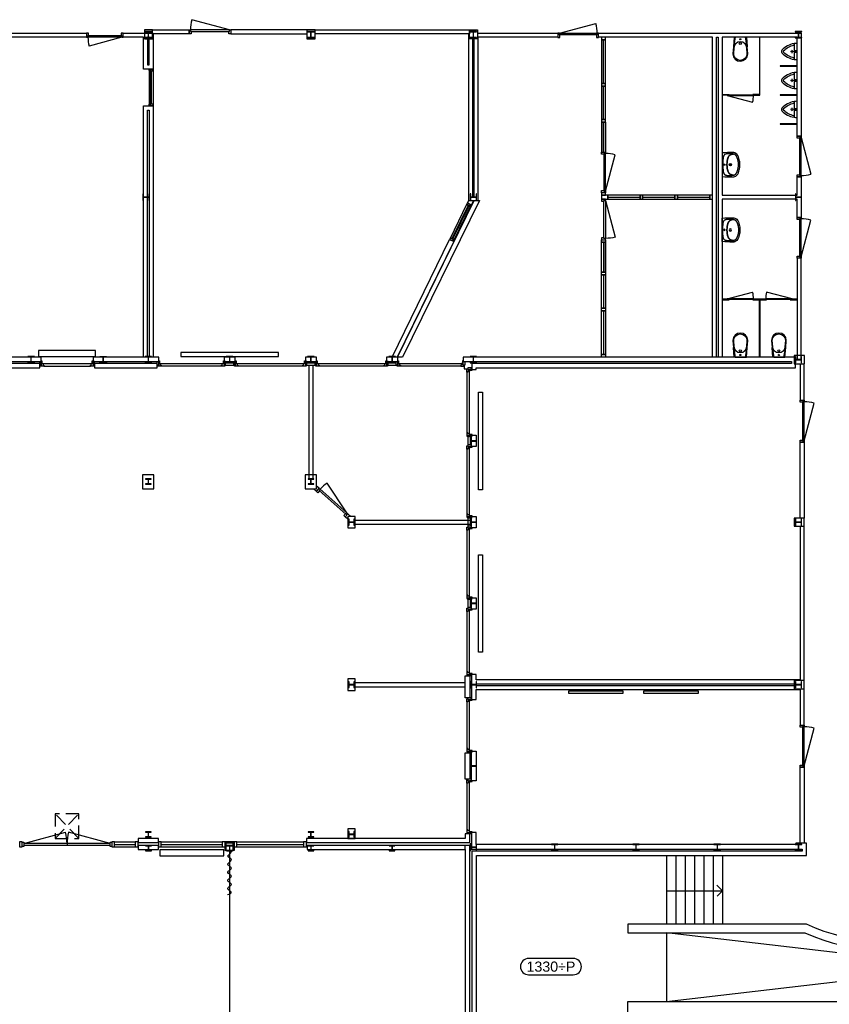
# Model space of a CAD drawing. Header units: millimetres. Extents: x 7256 to 213640, y 21030 to 164335.
# Tile 18 of 70: x 57626 to 77547, y 84586 to 108822. Entities that reach past the tile are written whole.
import ezdxf
from ezdxf.enums import TextEntityAlignment as Align

# ---------------------------------------------------------------- set-up
doc = ezdxf.new("R2010")
doc.units = ezdxf.units.MM
doc.header["$LTSCALE"] = 100
doc.linetypes.add('HIDDEN2', pattern=[4.7625, 3.175, -1.5875])
for name, color, linetype in [('AA28----_KONSTRUKTIE', 252, 'Continuous'), ('AL22----_BINNENWAND', 2, 'Continuous'), ('AL24----_TRAPPEN', 8, 'Continuous'), ('AL28----_KONSTRUKTIE_BETON', 3, 'Continuous'), ('AL28----_KONSTRUKTIE_STAAL', 1, 'Continuous'), ('AL32----_BINNENKOZIJNEN', 1, 'Continuous'), ('AL33----_VLOEROPENINGEN', 1, 'HIDDEN2'), ('AL51----_RADIATOREN', 8, 'Continuous'), ('AL74----_SANITAIR', 7, 'Continuous'), ('AM23----_VLOERPEIL_ORG', 242, 'Continuous')]:
    doc.layers.add(name, color=color, linetype=linetype)
doc.styles.get("Standard").update_dxf_attribs({"font": 'arial.ttf'})

# ---------------------------------------------------------------- blocks, each defined once
blk = doc.blocks.new('HEA 160')
at = {"layer": 'AA28----_KONSTRUKTIE'}
h = blk.add_hatch(color=256, dxfattribs=at)
h.dxf.hatch_style = 1
h.paths.add_polyline_path([(80, -76), (80, -67), (18, -67, -0.414214), (3, -52), (3, 52, -0.414214), (18, 67), (80, 67), (80, 76), (-80, 76), (-80, 67), (-18, 67, -0.414214), (-3, 52), (-3, -52, -0.414214), (-18, -67), (-80, -67), (-80, -76)])
at = {"layer": 'AL28----_KONSTRUKTIE_STAAL'}
blk.add_lwpolyline([(-80, 76), (-80, 67), (-18, 67, -0.414214), (-3, 52), (-3, -52, -0.414214), (-18, -67), (-80, -67), (-80, -76), (80, -76), (80, -67), (18, -67, -0.414214), (3, -52), (3, 52, -0.414214), (18, 67), (80, 67), (80, 76)], format="xyb", close=True, dxfattribs=at)
blk = doc.blocks.new('HEA 140')
at = {"layer": 'AL28----_KONSTRUKTIE_BETON'}
h = blk.add_hatch(color=7, dxfattribs=at)
h.dxf.hatch_style = 1
h.paths.add_polyline_path([(3, -46), (3, 46, -0.414214), (15, 58), (70, 58), (70, 66), (-70, 66), (-70, 58), (-15, 58, -0.414214), (-3, 46), (-3, -46, -0.414214), (-15, -58), (-70, -58), (-70, -66), (70, -66), (70, -58), (15, -58, -0.414214)])
blk.add_lwpolyline([(-70, 66), (-70, 58), (-15, 58, -0.414214), (-3, 46), (-3, -46, -0.414214), (-15, -58), (-70, -58), (-70, -66), (70, -66), (70, -58), (15, -58, -0.414214), (3, -46), (3, 46, -0.414214), (15, 58), (70, 58), (70, 66)], format="xyb", close=True, dxfattribs=at)
blk = doc.blocks.new('*U138')
at = {"layer": 'AL32----_BINNENKOZIJNEN'}
for points in [[(-900, -50), (-865, -50), (-865, -9), (-850, -9), (-850, 50), (-900, 50)], [(-50, 50), (-50, -9), (-35, -9), (-35, -50), (0, -50), (0, 50)], [(-865, -9), (-35, -9), (-35, -50), (-865, -50)]]:
    blk.add_lwpolyline(points, close=True, dxfattribs=at)
blk.add_lwpolyline([(-35, -50), (-837, -265)], dxfattribs=at)
blk.add_arc((-35, -50), 830, 180, 195, dxfattribs=at)
blk = doc.blocks.new('*U132')
at = {"layer": 'AL32----_BINNENKOZIJNEN'}
for points in [[(-900, -50), (-865, -50), (-865, -9), (-850, -9), (-850, 50), (-900, 50)], [(-900, 50), (-865, 50), (-865, 9), (-850, 9), (-850, -50), (-900, -50)], [(-865, 9), (-35, 9), (-35, 50), (-865, 50)], [(-50, 50), (-50, -9), (-35, -9), (-35, -50), (0, -50), (0, 50)], [(-50, -50), (-50, 9), (-35, 9), (-35, 50), (0, 50), (0, -50)], [(-865, -9), (-35, -9), (-35, -50), (-865, -50)]]:
    blk.add_lwpolyline(points, close=True, dxfattribs=at)
blk = doc.blocks.new('*U145')
at = {"layer": 'AL32----_BINNENKOZIJNEN'}
blk.add_lwpolyline([(-35, 51), (-885, 277)], dxfattribs=at)
for points in [[(-950, 50), (-915, 50), (-915, 9), (-900, 9), (-900, -50), (-950, -50)], [(-915, 9), (-35, 9), (-35, 50), (-915, 50)], [(-50, -50), (-50, 9), (-35, 9), (-35, 50), (0, 50), (0, -50)]]:
    blk.add_lwpolyline(points, close=True, dxfattribs=at)
blk.add_arc((-35, 51), 880, 165.0737, 180.0724, dxfattribs=at)
blk = doc.blocks.new('*U129')
at = {"layer": 'AL32----_BINNENKOZIJNEN'}
for points in [[(-1000, -50), (-965, -50), (-965, -9), (-950, -9), (-950, 50), (-1000, 50)], [(-50, 50), (-50, -9), (-35, -9), (-35, -50), (0, -50), (0, 50)], [(-965, -9), (-35, -9), (-35, -50), (-965, -50)]]:
    blk.add_lwpolyline(points, close=True, dxfattribs=at)
blk.add_lwpolyline([(-35, -50), (-933, -291)], dxfattribs=at)
blk.add_arc((-35, -50), 930, 180, 195, dxfattribs=at)
blk = doc.blocks.new('*U162')
at = {"layer": 'AL32----_BINNENKOZIJNEN'}
for points in [[(-1000, -50), (-965, -50), (-965, -9), (-950, -9), (-950, 50), (-1000, 50)], [(-1000, 50), (-965, 50), (-965, 9), (-950, 9), (-950, -50), (-1000, -50)], [(-965, 9), (-35, 9), (-35, 50), (-965, 50)], [(-50, 50), (-50, -9), (-35, -9), (-35, -50), (0, -50), (0, 50)], [(-50, -50), (-50, 9), (-35, 9), (-35, 50), (0, 50), (0, -50)], [(-965, -9), (-35, -9), (-35, -50), (-965, -50)]]:
    blk.add_lwpolyline(points, close=True, dxfattribs=at)
blk = doc.blocks.new('*U131')
at = {"layer": 'AL32----_BINNENKOZIJNEN'}
blk.add_lwpolyline([(-35, 50), (-933, 291)], dxfattribs=at)
for points in [[(-1000, 50), (-965, 50), (-965, 9), (-950, 9), (-950, -50), (-1000, -50)], [(-965, 9), (-35, 9), (-35, 50), (-965, 50)], [(-50, -50), (-50, 9), (-35, 9), (-35, 50), (0, 50), (0, -50)]]:
    blk.add_lwpolyline(points, close=True, dxfattribs=at)
blk.add_arc((-35, 50), 930, 165, 180, dxfattribs=at)
blk = doc.blocks.new('*U151')
at = {"layer": 'AL32----_BINNENKOZIJNEN'}
blk.add_lwpolyline([(-965, 50), (-67, 291)], dxfattribs=at)
for points in [[(-1000, 50), (-965, 50), (-965, 9), (-950, 9), (-950, -50), (-1000, -50)], [(-965, 9), (-35, 9), (-35, 50), (-965, 50)], [(-50, -50), (-50, 9), (-35, 9), (-35, 50), (0, 50), (0, -50)]]:
    blk.add_lwpolyline(points, close=True, dxfattribs=at)
blk.add_arc((-965, 50), 930, 0, 15, dxfattribs=at)
blk = doc.blocks.new('*U158')
at = {"layer": 'AL32----_BINNENKOZIJNEN'}
blk.add_lwpolyline([(-35, 50), (-962, 298)], dxfattribs=at)
for points in [[(-1030, 50), (-995, 50), (-995, 9), (-980, 9), (-980, -50), (-1030, -50)], [(-995, 9), (-35, 9), (-35, 50), (-995, 50)], [(-50, -50), (-50, 9), (-35, 9), (-35, 50), (0, 50), (0, -50)]]:
    blk.add_lwpolyline(points, close=True, dxfattribs=at)
blk.add_arc((-35, 50), 960, 165, 180, dxfattribs=at)
blk = doc.blocks.new('*U148')
at = {"layer": 'AL32----_BINNENKOZIJNEN'}
for points in [[(-2165, 21), (-1136, 296)], [(-35, 21), (-1064, 296)], [(-1100, 21), (-1100, -21)]]:
    blk.add_lwpolyline(points, dxfattribs=at)
for points in [[(-2200, 50), (-2165, 50), (-2165, -50), (-2200, -50)], [(-2165, 21), (-2165, -21), (-35, -21), (-35, 21)], [(-35, 50), (0, 50), (0, -50), (-35, -50)]]:
    blk.add_lwpolyline(points, close=True, dxfattribs=at)
for centre, start, end in [((-2165, 21), 359.9993, 15), ((-35, 21), 165, 180.0007)]:
    blk.add_arc(centre, 1065, start, end, dxfattribs=at)
blk = doc.blocks.new('Urinoir (R)')
at = {"layer": 'AL74----_SANITAIR'}
for points in [[(75, 194, 0.03766), (0, 200), (0, -200, 0.03766), (75, -194), (75, -156)], [(16, -4, 0.414217), (16, 4, -1.000347), (34, 21, 0.413172), (41, 21, -1.00056), (59, 4, 0.413679), (59, -4, -1.000343), (41, -21, 0.413712), (34, -21, -1.000003)], [(25, 0, -1), (50, 0, -1)], [(32, 0, -1), (42, 0, -1)], [(373, -33, 0.381928), (373, 33, 0.174395), (75, 194), (75, 156, -0.147779), (331, 20, -0.511086), (331, -20, -0.147779), (75, -156), (75, -194, 0.174393)], [(105, 0, 1), (95, 0, 1)], [(120, 25, 1), (130, 25, 1)], [(120, 0, 1), (130, 0, 1)], [(155, 0, 1), (145, 0, 1)], [(130, -25, 1), (120, -25, 1)]]:
    blk.add_lwpolyline(points, format="xyb", close=True, dxfattribs=at)
blk = doc.blocks.new('WT 04 (R)')
at = {"color": 3}
for centre, radius, start, end in [((266, 164), 136, 44.6333, 93.716), ((257, 300), 1.091783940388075e-11, 92.5317, 90.2017)]:
    blk.add_arc(centre, radius, start, end, dxfattribs=at)
at = {"layer": 'AL74----_SANITAIR'}
for points in [[(257, 300, 0.030203), (0, 289), (0, -289, 0.030203), (257, -300, 0.217499), (363, -260, 0.107077), (423, -127, 0.043293), (438, -11), (438, 11, 0.043293), (423, 127, 0.107077), (363, 260, 0.217499)], [(72, 0, -1), (41, 0, -1)], [(233, 0, -1), (176, 0, -1)], [(227, 0, -1), (182, 0, -1)]]:
    blk.add_lwpolyline(points, format="xyb", close=True, dxfattribs=at)
for points in [[(119, 20), (120, 34), (121, 47), (122, 58), (123, 68), (124, 76), (125, 84), (126, 91), (127, 98), (128, 104), (129, 111), (130, 116), (131, 122), (132, 127), (133, 132), (134, 138), (136, 143), (137, 147), (139, 152), (140, 157), (142, 162), (143, 166), (145, 171), (146, 175), (148, 180), (150, 184), (152, 188), (154, 192), (156, 196), (158, 200), (160, 204), (163, 208), (166, 211), (169, 215), (172, 218), (175, 221), (178, 224), (181, 227), (185, 230), (188, 233), (192, 235), (195, 238), (199, 240), (203, 242), (206, 245), (211, 247), (215, 248), (220, 250), (225, 252), (230, 254), (236, 256), (243, 257), (251, 259), (259, 260), (269, 261), (279, 263), (277, 263), (272, 264), (267, 264), (261, 265), (255, 265), (249, 266), (242, 266), (235, 267), (227, 267), (219, 267), (211, 267), (203, 267), (195, 267), (187, 268), (180, 267), (172, 267), (164, 267), (157, 267), (150, 267), (143, 267), (137, 267), (130, 266), (125, 266), (119, 266), (115, 266), (110, 265), (106, 265), (102, 265), (98, 264), (94, 263), (91, 263), (88, 262), (84, 261), (81, 260), (79, 258), (76, 257), (73, 255), (70, 254), (67, 252), (65, 250), (62, 248), (59, 245), (57, 243), (54, 240), (52, 238), (49, 235), (47, 232), (44, 228), (42, 225), (40, 221), (38, 217), (36, 213), (35, 209), (33, 204), (31, 200), (30, 195), (29, 190), (28, 184), (27, 179), (26, 172), (25, 166), (24, 159), (23, 151), (22, 143), (22, 135), (21, 126), (21, 117), (20, 108), (20, 98), (20, 88), (20, 78), (20, 68), (19, 58), (19, 48), (19, 39), (19, 31), (19, 23), (19, 17), (19, 12), (19, 9), (19, 6), (19, 2), (19, -1), (19, -12), (19, -24), (20, -37), (20, -50), (20, -64), (20, -77), (21, -89), (21, -101), (22, -112), (22, -122), (23, -131), (23, -140), (24, -148), (25, -155), (26, -162), (27, -169), (28, -175), (29, -181), (30, -186), (31, -191), (33, -196), (34, -201), (36, -205), (38, -209), (40, -213), (42, -217), (44, -221), (46, -224), (48, -228), (51, -231), (53, -234), (56, -237), (58, -239), (61, -242), (64, -244), (66, -246), (69, -248), (72, -250), (75, -251), (77, -253), (80, -254), (83, -256), (86, -257), (89, -258), (92, -259), (96, -259), (99, -260), (103, -260), (107, -261), (112, -261), (116, -262), (121, -262), (126, -262), (132, -262), (138, -262), (145, -262), (151, -263), (158, -263), (166, -263), (173, -263), (181, -263), (189, -263), (197, -263), (205, -263), (213, -262), (221, -262), (229, -262), (236, -262), (243, -261), (250, -261), (257, -260), (263, -260), (268, -259), (273, -258), (278, -258), (281, -257), (271, -256), (261, -255), (252, -254), (244, -252), (238, -251), (232, -249), (226, -247), (221, -245), (216, -244), (212, -242), (208, -240), (204, -238), (200, -235), (197, -233), (193, -231), (190, -228), (186, -226), (183, -223), (179, -220), (176, -217), (173, -214), (170, -210), (167, -207), (164, -203), (162, -200), (159, -196), (157, -192), (155, -188), (153, -184), (151, -179), (149, -175), (147, -171), (146, -166), (144, -162), (143, -157), (141, -153), (139, -148), (138, -143), (137, -138), (135, -133), (134, -128), (133, -123), (132, -118), (131, -112), (129, -106), (128, -100), (127, -94), (126, -87), (125, -80), (124, -72), (123, -63), (122, -54), (121, -43), (120, -30), (119, -16), (118, 2)], [(401, -31), (402, -25), (402, -19), (402, -12), (402, -5), (402, 3), (402, 11), (402, 18), (402, 25), (401, 31), (401, 37), (401, 44), (400, 50), (399, 56), (399, 61), (398, 67), (397, 73), (396, 79), (394, 85), (393, 91), (392, 96), (391, 102), (389, 108), (388, 113), (387, 119), (386, 125), (384, 130), (383, 136), (381, 141), (380, 146), (378, 152), (376, 157), (374, 162), (372, 168), (370, 173), (368, 178), (365, 183), (363, 188), (361, 194), (358, 199), (356, 204), (353, 208), (350, 213), (347, 218), (344, 222), (341, 226), (338, 230), (335, 234), (332, 237), (329, 240), (326, 243), (323, 245), (319, 248), (316, 250), (313, 252), (310, 253), (307, 255), (304, 256), (300, 258), (297, 259), (293, 260), (290, 261), (286, 261), (281, 262), (279, 263), (269, 261), (259, 260), (251, 259), (243, 257), (236, 256), (230, 254), (225, 252), (220, 250), (215, 248), (211, 247), (206, 245), (203, 242), (199, 240), (195, 238), (192, 235), (188, 233), (185, 230), (181, 227), (178, 224), (175, 221), (172, 218), (169, 215), (166, 211), (163, 208), (160, 204), (158, 200), (156, 196), (154, 192), (152, 188), (150, 184), (148, 180), (146, 175), (145, 171), (143, 166), (142, 162), (140, 157), (139, 152), (137, 147), (136, 143), (134, 138), (133, 132), (132, 127), (131, 122), (130, 116), (129, 111), (128, 104), (127, 98), (126, 91), (125, 84), (124, 76), (123, 68), (122, 58), (121, 47), (120, 34), (119, 20), (118, 2), (119, -16), (120, -30), (121, -43), (122, -54), (123, -63), (124, -72), (125, -80), (126, -87), (127, -94), (128, -100), (129, -106), (131, -112), (132, -118), (133, -123), (134, -128), (135, -133), (137, -138), (138, -143), (139, -148), (141, -153), (143, -157), (144, -162), (146, -166), (147, -171), (149, -175), (151, -179), (153, -184), (155, -188), (157, -192), (159, -196), (162, -200), (164, -203), (167, -207), (170, -210), (173, -214), (176, -217), (179, -220), (183, -223), (186, -226), (190, -228), (193, -231), (197, -233), (200, -235), (204, -238), (208, -240), (212, -242), (216, -244), (221, -245), (226, -247), (232, -249), (238, -251), (244, -252), (252, -254), (261, -255), (271, -256), (281, -257), (283, -257), (287, -256), (291, -255), (295, -254), (299, -253), (302, -252), (305, -251), (308, -250), (312, -248), (315, -246), (318, -244), (321, -242), (324, -240), (327, -237), (330, -234), (334, -231), (337, -228), (340, -224), (343, -221), (346, -216), (349, -212), (351, -208), (354, -203), (357, -198), (359, -193), (362, -188), (364, -183), (367, -178), (369, -172), (371, -167), (373, -162), (375, -157), (377, -151), (379, -146), (380, -141), (382, -135), (384, -130), (385, -124), (386, -119), (388, -113), (389, -108), (390, -102), (391, -96), (393, -91), (394, -85), (395, -79), (396, -73), (397, -67), (398, -61), (399, -55), (400, -50), (400, -44), (401, -38)]]:
    blk.add_lwpolyline(points, close=True, dxfattribs=at)
blk = doc.blocks.new('WC 17 (R)')
at = {"layer": 'AL74----_SANITAIR'}
for points in [[(407, 182), (232, 169), (0, 125), (0, -125), (232, -169), (408, -182, 0.999913)], [(62, 0, -1), (37, 0, -1)], [(250, 150), (407, 162, -1), (407, -162), (250, -150, -1)], [(175, 0, -1), (125, 0, -1)]]:
    blk.add_lwpolyline(points, format="xyb", close=True, dxfattribs=at)
for points in [[(0, 125), (0, 150), (232, 169)], [(0, -125), (0, -150), (232, -169)]]:
    blk.add_lwpolyline(points, dxfattribs=at)
blk = doc.blocks.new('33_kruipluik_580x610')
at = {"layer": 'AL33----_VLOEROPENINGEN'}
for p, q in [((290, -305), (-290, 305)), ((-290, -305), (290, 305))]:
    blk.add_line(p, q, dxfattribs=at)
blk.add_lwpolyline([(-290, 305), (-290, -305), (290, -305), (290, 305)], close=True, dxfattribs=at)
blk = doc.blocks.new('$23_peil')
at = {"layer": 'AM23----_VLOERPEIL_ORG'}
blk.add_lwpolyline([(-550, -200), (550, -200, 0.414214), (750, 0), (750, 0, 0.414214), (550, 200), (-550, 200, 0.414214), (-750, 0), (-750, 0, 0.414214)], format="xyb", close=True, dxfattribs=at)
at = {"layer": 'AM23----_VLOERPEIL_ORG', "flags": 12}
blk.add_attdef('$23_PEILMAAT', text='', height=250, dxfattribs=at).set_placement((0, 0), align=Align.MIDDLE_CENTER)

msp = doc.modelspace()

# ---------------------------------------------------------------- linework, layer by layer
at = {"layer": 'AL22----_BINNENWAND'}
for points in [[(56725, 108489), (59270, 108489), (59270, 108389), (57010, 108389), (57010, 107604), (56725, 107604)], [(60170, 108489), (60910, 108489), (60910, 107604), (60670, 107604), (60673, 108389), (60170, 108389)], [(60693, 108574), (60693, 108349), (60893, 108349), (60893, 108574)], [(64693, 108574), (64693, 108349), (64893, 108349), (64893, 108574)], [(68693, 108574), (68693, 108474), (64893, 108474), (64893, 108574)], [(68693, 108574), (68893, 108574), (68893, 108349), (68693, 108349)], [(71941, 108329), (72041, 108329), (72041, 108389), (71941, 108389)], [(71941, 108329), (71941, 107249), (72041, 107249), (72041, 108329)], [(71941, 107189), (72041, 107189), (72041, 107249), (71941, 107249)], [(71941, 107189), (71941, 106364), (72041, 106364), (72041, 107189)], [(75033, 106966), (75033, 106953), (75683, 106953), (75683, 106966)], [(75663, 106979), (75663, 106966), (75826, 106966), (75826, 106979)], [(71941, 106304), (72041, 106304), (72041, 106364), (71941, 106364)], [(71941, 106304), (71941, 105564), (72041, 105564), (72041, 106304)], [(71941, 104504), (72041, 104504), (72041, 104564), (71941, 104564)], [(71941, 104504), (71941, 104404), (72101, 104404), (72101, 104504)], [(72890, 104504), (72101, 104504), (72101, 104404), (72890, 104404)], [(72890, 104504), (72890, 104404), (72950, 104404), (72950, 104504)], [(73750, 104504), (72950, 104504), (72950, 104404), (73750, 104404)], [(73750, 104504), (73750, 104404), (73810, 104404), (73810, 104504)], [(74610, 104504), (73810, 104504), (73810, 104404), (74610, 104404)], [(74610, 104504), (74610, 104404), (74670, 104404), (74670, 104504)], [(71941, 103404), (72041, 103404), (72041, 103344), (71941, 103344)], [(71941, 102604), (71941, 103344), (72041, 103344), (72041, 102604)], [(76755, 100462), (76855, 100462), (76855, 102954), (76755, 102954)], [(71941, 102604), (72041, 102604), (72041, 102544), (71941, 102544)], [(71941, 101719), (71941, 102544), (72041, 102544), (72041, 101719)], [(74910, 101942), (74910, 101929), (75081, 101929), (75081, 101942)], [(75033, 101955), (75033, 101942), (75683, 101942), (75683, 101955)], [(75663, 101942), (75663, 101929), (75826, 101929), (75826, 101942)], [(75839, 101942), (75839, 101929), (76002, 101929), (76002, 101942)], [(75982, 101955), (75982, 101942), (76632, 101942), (76632, 101955)], [(76585, 101942), (76585, 101929), (76755, 101929), (76755, 101942)], [(71941, 101719), (72041, 101719), (72041, 101659), (71941, 101659)], [(71941, 100579), (71941, 101659), (72041, 101659), (72041, 100579)], [(56540, 100519), (56540, 100409), (58156, 100409), (58156, 100519)], [(56578, 100359), (56578, 100249), (58118, 100249), (58118, 100359)], [(58118, 100409), (58156, 100409), (58156, 100319), (58118, 100319)], [(58138, 100296), (58138, 100319), (58156, 100319), (58156, 100356), (58200, 100356), (58200, 100319), (58218, 100319), (58218, 100296)], [(58156, 100424), (58174, 100424), (58174, 100356), (58156, 100356)], [(59368, 100296), (59368, 100319), (59386, 100319), (59386, 100356), (59430, 100356), (59430, 100319), (59448, 100319), (59448, 100296)], [(59412, 100424), (59430, 100424), (59430, 100356), (59412, 100356)], [(59430, 100519), (59430, 100409), (61046, 100409), (61046, 100519)], [(59468, 100409), (59430, 100409), (59430, 100319), (59468, 100319)], [(59468, 100359), (59468, 100249), (61008, 100249), (61008, 100359)], [(61008, 100409), (61046, 100409), (61046, 100319), (61008, 100319)], [(61028, 100296), (61028, 100319), (61046, 100319), (61046, 100356), (61090, 100356), (61090, 100319), (61108, 100319), (61108, 100296)], [(61046, 100424), (61064, 100424), (61064, 100356), (61046, 100356)], [(62593, 100296), (62593, 100319), (62611, 100319), (62611, 100356), (62655, 100356), (62655, 100319), (62673, 100319), (62673, 100296)], [(62637, 100424), (62655, 100424), (62655, 100356), (62637, 100356)], [(62655, 100519), (62655, 100409), (62931, 100409), (62931, 100519)], [(62693, 100409), (62655, 100409), (62655, 100319), (62693, 100319)], [(62893, 100409), (62931, 100409), (62931, 100319), (62893, 100319)], [(62913, 100296), (62913, 100319), (62931, 100319), (62931, 100356), (62975, 100356), (62975, 100319), (62993, 100319), (62993, 100296)], [(62931, 100424), (62949, 100424), (62949, 100356), (62931, 100356)], [(64593, 100296), (64593, 100319), (64611, 100319), (64611, 100356), (64655, 100356), (64655, 100319), (64673, 100319), (64673, 100296)], [(64637, 100424), (64655, 100424), (64655, 100356), (64637, 100356)], [(64655, 100519), (64655, 100409), (64931, 100409), (64931, 100519)], [(64693, 100409), (64655, 100409), (64655, 100319), (64693, 100319)], [(64893, 100409), (64931, 100409), (64931, 100319), (64893, 100319)], [(64913, 100296), (64913, 100319), (64931, 100319), (64931, 100356), (64975, 100356), (64975, 100319), (64993, 100319), (64993, 100296)], [(64931, 100424), (64949, 100424), (64949, 100356), (64931, 100356)], [(66593, 100296), (66593, 100319), (66611, 100319), (66611, 100356), (66655, 100356), (66655, 100319), (66673, 100319), (66673, 100296)], [(66637, 100424), (66655, 100424), (66655, 100356), (66637, 100356)], [(66655, 100519), (66655, 100409), (66931, 100409), (66931, 100519)], [(66693, 100409), (66655, 100409), (66655, 100319), (66693, 100319)], [(66893, 100409), (66931, 100409), (66931, 100319), (66893, 100319)], [(66913, 100296), (66913, 100319), (66931, 100319), (66931, 100356), (66975, 100356), (66975, 100319), (66993, 100319), (66993, 100296)], [(66931, 100424), (66949, 100424), (66949, 100356), (66931, 100356)], [(68559, 100296), (68559, 100319), (68540, 100319), (68540, 100356), (68496, 100356), (68496, 100319), (68478, 100319), (68478, 100296)], [(68522, 100356), (68540, 100356), (68540, 100424), (68522, 100424)], [(68540, 100519), (68540, 100409), (76614, 100409), (76614, 100359), (68748, 100359), (68748, 100211), (68855, 100211), (68855, 100249), (76714, 100249), (76714, 100519)], [(68540, 100409), (68578, 100409), (68578, 100319), (68540, 100319)], [(71941, 100579), (72041, 100579), (72041, 100519), (71941, 100519)], [(76685, 100554), (76685, 100354), (76935, 100354), (76935, 100554)], [(68632, 100229), (68655, 100229), (68655, 100211), (68692, 100211), (68692, 100167), (68655, 100167), (68655, 100149), (68632, 100149)], [(68745, 100249), (68655, 100249), (68655, 100211), (68745, 100211)], [(68692, 100211), (68692, 100193), (68760, 100193), (68760, 100211)], [(68632, 98574), (68655, 98574), (68655, 98592), (68692, 98592), (68692, 98636), (68655, 98636), (68655, 98654), (68632, 98654)], [(68745, 98554), (68655, 98554), (68655, 98592), (68745, 98592)], [(68692, 98610), (68692, 98592), (68760, 98592), (68760, 98610)], [(68745, 98592), (68855, 98592), (68855, 98316), (68745, 98316)], [(68632, 98334), (68655, 98334), (68655, 98316), (68692, 98316), (68692, 98272), (68655, 98272), (68655, 98254), (68632, 98254)], [(68745, 98354), (68655, 98354), (68655, 98316), (68745, 98316)], [(68692, 98316), (68692, 98298), (68760, 98298), (68760, 98316)], [(60650, 97616), (60650, 97276), (60930, 97276), (60930, 97616)], [(64650, 97616), (64650, 97276), (64930, 97276), (64930, 97616)], [(65700, 96594), (65700, 96314), (65880, 96314), (65880, 96594)], [(68632, 96574), (68655, 96574), (68655, 96592), (68692, 96592), (68692, 96636), (68655, 96636), (68655, 96654), (68632, 96654)], [(68745, 96554), (68655, 96554), (68655, 96592), (68745, 96592)], [(68692, 96610), (68692, 96592), (68760, 96592), (68760, 96610)], [(68745, 96592), (68855, 96592), (68855, 96316), (68745, 96316)], [(76685, 96554), (76685, 96354), (76928, 96354), (76928, 96554)], [(68632, 96334), (68655, 96334), (68655, 96316), (68692, 96316), (68692, 96272), (68655, 96272), (68655, 96254), (68632, 96254)], [(68745, 96354), (68655, 96354), (68655, 96316), (68745, 96316)], [(68692, 96316), (68692, 96298), (68760, 96298), (68760, 96316)], [(68632, 94574), (68655, 94574), (68655, 94592), (68692, 94592), (68692, 94636), (68655, 94636), (68655, 94654), (68632, 94654)], [(68745, 94554), (68655, 94554), (68655, 94592), (68745, 94592)], [(68692, 94610), (68692, 94592), (68760, 94592), (68760, 94610)], [(68745, 94592), (68855, 94592), (68855, 94316), (68745, 94316)], [(68632, 94334), (68655, 94334), (68655, 94316), (68692, 94316), (68692, 94272), (68655, 94272), (68655, 94254), (68632, 94254)], [(68745, 94354), (68655, 94354), (68655, 94316), (68745, 94316)], [(68692, 94316), (68692, 94298), (68760, 94298), (68760, 94316)], [(65700, 92594), (65700, 92314), (65880, 92314), (65880, 92594)], [(68588, 92669), (68698, 92669), (68698, 92129), (68588, 92129)], [(68632, 92689), (68655, 92689), (68655, 92707), (68692, 92707), (68692, 92751), (68655, 92751), (68655, 92769), (68632, 92769)], [(68745, 92669), (68655, 92669), (68655, 92707), (68745, 92707)], [(68692, 92725), (68692, 92707), (68760, 92707), (68760, 92725)], [(76685, 92554), (76685, 92354), (76928, 92354), (76928, 92554)], [(68632, 92109), (68655, 92109), (68655, 92091), (68692, 92091), (68692, 92047), (68655, 92047), (68655, 92029), (68632, 92029)], [(68745, 92129), (68655, 92129), (68655, 92091), (68745, 92091)], [(68692, 92091), (68692, 92073), (68760, 92073), (68760, 92091)], [(68588, 90779), (68698, 90779), (68698, 90129), (68588, 90129)], [(68632, 90799), (68655, 90799), (68655, 90817), (68692, 90817), (68692, 90861), (68655, 90861), (68655, 90879), (68632, 90879)], [(68745, 90779), (68655, 90779), (68655, 90817), (68745, 90817)], [(68692, 90835), (68692, 90817), (68760, 90817), (68760, 90835)], [(68745, 90817), (68855, 90817), (68855, 90091), (68745, 90091)], [(68632, 90109), (68655, 90109), (68655, 90091), (68692, 90091), (68692, 90047), (68655, 90047), (68655, 90029), (68632, 90029)], [(68745, 90129), (68655, 90129), (68655, 90091), (68745, 90091)], [(68692, 90091), (68692, 90073), (68760, 90073), (68760, 90091)], [(65700, 88908), (65700, 88669), (65880, 88669), (65880, 88908)], [(68755, 88359), (68755, 80489), (66427, 80489), (66427, 80389), (68865, 80389), (68865, 88249), (76990, 88249), (76990, 88554), (76720, 88554), (76720, 88519), (68855, 88519), (68855, 88817), (68745, 88817), (68745, 88409), (76880, 88409), (76880, 88359)], [(68632, 88799), (68655, 88799), (68655, 88817), (68692, 88817), (68692, 88861), (68655, 88861), (68655, 88879), (68632, 88879)], [(68745, 88779), (68655, 88779), (68655, 88817), (68745, 88817)], [(68692, 88835), (68692, 88817), (68760, 88817), (68760, 88835)], [(60540, 88669), (60540, 88569), (61040, 88569), (61040, 88669)], [(60540, 88499), (60540, 88399), (61040, 88399), (61040, 88499)], [(62680, 88584), (62680, 88563), (62900, 88563), (62900, 88584)], [(62700, 88375), (62680, 88375), (62680, 88563), (62700, 88563)], [(62700, 88563), (62700, 88375), (62880, 88375), (62880, 88563)], [(62880, 88563), (62900, 88563), (62900, 88375), (62880, 88375)], [(64700, 88499), (64700, 88399), (68588, 88399), (68588, 88499)]]:
    msp.add_lwpolyline(points, close=True, dxfattribs=at)
for points in [[(60770, 108389), (60770, 107711), (60810, 107711), (60810, 108389), (60770, 108389)], [(60893, 108574), (61794, 108574), (61794, 108474), (60893, 108474)], [(64693, 108574), (62824, 108574), (62824, 108474), (64693, 108474)], [(68670, 108474), (68670, 104374), (68910, 104374), (68910, 108389)], [(68770, 108378), (68770, 104457), (68810, 104457), (68810, 108378)], [(68893, 108487), (70870, 108487), (70870, 108389), (68893, 108389)], [(74670, 100519), (74671, 108389), (71870, 108389), (71870, 108487), (76855, 108487), (76855, 105954), (76755, 105954), (76755, 108389), (74910, 108389), (74910, 104504), (76755, 104504), (76755, 104954), (76855, 104954), (76855, 103954), (76755, 103954), (76755, 104404), (74910, 104404), (74910, 100519)], [(74770, 100519), (74770, 108389), (74810, 108389), (74810, 100519)], [(75826, 108389), (75826, 106966), (75839, 106966), (75839, 108389)], [(71991, 107249), (71991, 108329)], [(76755, 107689), (76336, 107689), (76336, 107676), (76755, 107676)], [(71991, 106364), (71991, 107189)], [(74910, 106979), (75081, 106979), (75081, 106966), (74910, 106966)], [(75033, 106959), (75661, 106791)], [(76755, 106976), (76336, 106976), (76336, 106963), (76755, 106963)], [(60670, 100519), (60670, 106704), (60910, 106704), (60910, 100519)], [(60770, 100519), (60770, 106597), (60810, 106597), (60810, 100519)], [(71991, 105564), (71991, 106304)], [(72041, 106304), (72041, 105564)], [(76755, 106263), (76336, 106263), (76336, 106250), (76755, 106250)], [(66920, 100519), (68810, 104374)], [(68937, 104374), (67047, 100519)], [(68670, 104374), (68641, 104314), (68744, 104264), (68802, 104374)], [(68810, 104374), (68810, 104374), (68937, 104374)], [(72101, 104454), (72890, 104454)], [(72950, 104454), (73750, 104454)], [(73810, 104454), (74610, 104454)], [(66790, 100519), (68203, 103415), (68305, 103365), (66917, 100519)], [(71991, 103344), (71991, 102604)], [(72041, 102604), (72041, 103344)], [(71991, 102544), (71991, 101719)], [(75033, 101948), (75661, 102117)], [(76632, 101948), (76004, 102117)], [(75826, 100519), (75826, 101942), (75839, 101942), (75839, 100519)], [(71991, 101659), (71991, 100579)], [(58200, 100356), (59386, 100356)], [(61090, 100356), (62611, 100356)], [(62975, 100356), (64611, 100356)], [(64975, 100356), (66611, 100356)], [(67047, 100519), (66920, 100519)], [(66975, 100356), (68496, 100356)], [(76828, 100354), (76828, 99454), (76928, 99454), (76928, 100354)], [(58218, 100296), (59368, 100296)], [(62593, 100296), (61108, 100296)], [(62693, 100319), (62893, 100319)], [(64593, 100296), (62993, 100296)], [(64693, 100319), (64893, 100319)], [(64740, 100319), (64740, 97520)], [(64840, 100319), (64840, 97520)], [(66593, 100296), (64993, 100296)], [(66693, 100319), (66893, 100319)], [(68478, 100296), (66993, 100296)], [(68559, 100319), (68559, 100229), (68655, 100230)], [(68632, 100149), (68632, 98654)], [(68692, 98636), (68692, 100167)], [(68655, 98554), (68655, 98354)], [(76828, 96554), (76828, 98424), (76928, 98424), (76928, 96554)], [(68632, 98254), (68632, 96654)], [(68692, 96636), (68692, 98272)], [(64855, 97276), (64927, 97212), (64993, 97287), (64930, 97343)], [(65700, 96527), (65638, 96583), (65704, 96657), (65776, 96594)], [(65857, 96504), (68714, 96504)], [(68655, 96554), (68655, 96354)], [(65857, 96404), (68714, 96404)], [(68632, 96254), (68632, 94654)], [(68692, 94636), (68692, 96272)], [(76828, 96354), (76828, 92554)], [(76928, 92554), (76928, 96354)], [(68655, 94554), (68655, 94354)], [(68632, 94254), (68632, 92769)], [(68692, 92751), (68692, 94272)], [(76828, 92574), (68855, 92574), (68855, 92707), (68745, 92707), (68745, 92091), (68855, 92091), (68855, 92334), (76828, 92334)], [(65857, 92504), (68588, 92504)], [(65857, 92404), (68588, 92404)], [(68855, 92474), (76714, 92474)], [(68857, 92434), (76714, 92434)], [(76828, 92354), (76828, 91454), (76928, 91454), (76928, 92354)], [(68632, 92029), (68632, 90879)], [(68692, 90861), (68692, 92047)], [(76828, 88554), (76828, 90424), (76928, 90424), (76928, 88554)], [(68632, 90029), (68632, 88879)], [(68692, 88861), (68692, 90047)], [(68698, 88669), (68698, 88779), (68588, 88779), (68588, 88669)], [(68588, 88669), (64680, 88669), (64680, 88569), (68698, 88569), (68698, 88669)], [(68588, 88399), (68588, 80669), (66427, 80669), (66427, 80569), (68698, 80569), (68698, 88499), (68588, 88499)], [(62790, 88387), (62790, 80669)], [(72590, 80354), (72590, 84654), (81043, 84654), (81043, 84519)]]:
    msp.add_lwpolyline(points, dxfattribs=at)
msp.add_lwpolyline([(88990, 86559), (80590, 86559, -0.227992), (76990, 86559), (72590, 86559), (72590, 86349), (76943, 86349, 0.22216), (80638, 86349), (88990, 86349)], format="xyb", close=True, dxfattribs=at)
for centre, start, end in [((75033, 106959), 345, 0.5729), ((75033, 101948), 0, 15), ((76632, 101948), 165, 180)]:
    msp.add_arc(centre, 650, start, end, dxfattribs=at)
msp.add_spline([(62740, 87287), (62831, 87334), (62790, 87386), (62745, 87433), (62790, 87488), (62836, 87537), (62790, 87587), (62745, 87637), (62790, 87687), (62836, 87737), (62790, 87787), (62745, 87833), (62790, 87887), (62836, 87937), (62790, 87987), (62745, 88042), (62790, 88087), (62835, 88147), (62786, 88189), (62746, 88237), (62790, 88284), (62832, 88329), (62840, 88387)], degree=3, dxfattribs=at)
at = {"layer": 'AL24----_TRAPPEN'}
for points in [[(73540, 88249), (73540, 86559)], [(73770, 88249), (73770, 86559)], [(74000, 88249), (74000, 86559)], [(74230, 88249), (74230, 86559)], [(74460, 88249), (74460, 86559)], [(74690, 88249), (74690, 86559)], [(74920, 88249), (74920, 86559)], [(74779, 87521), (74920, 87380), (74787, 87246)], [(73540, 87380), (74920, 87380)], [(73540, 86349), (73540, 84654)], [(73540, 84654), (80790, 85501), (73540, 86349)]]:
    msp.add_lwpolyline(points, dxfattribs=at)
at = {"layer": 'AL32----_BINNENKOZIJNEN'}
for points in [[(57620, 88584), (57620, 88464), (57690, 88464), (57690, 88584)], [(59890, 88584), (59890, 88464), (59960, 88464), (59960, 88584)], [(60470, 88584), (60470, 88464), (60540, 88464), (60540, 88584)], [(61040, 88584), (61040, 88464), (61110, 88464), (61110, 88584)], [(62610, 88584), (62610, 88464), (62680, 88464), (62680, 88584)], [(62900, 88584), (62900, 88464), (62970, 88464), (62970, 88584)], [(64610, 88584), (64610, 88464), (64680, 88464), (64680, 88584)]]:
    msp.add_lwpolyline(points, close=True, dxfattribs=at)
for points in [[(59960, 88584), (60470, 88584)], [(59960, 88524), (60470, 88524)], [(59960, 88464), (60470, 88464)], [(61110, 88584), (62610, 88584)], [(61110, 88524), (62610, 88524)], [(61110, 88464), (62610, 88464)], [(62970, 88584), (64610, 88584)], [(62970, 88524), (64610, 88524)], [(62970, 88464), (64610, 88464)]]:
    msp.add_lwpolyline(points, dxfattribs=at)
at = {"layer": 'AL51----_RADIATOREN'}
for points in [[(58090, 100680), (58090, 100530), (59490, 100530), (59490, 100680)], [(61590, 100630), (61590, 100530), (63990, 100530), (63990, 100630)], [(68916, 99654), (69016, 99654), (69016, 97254), (68916, 97254)], [(68916, 95654), (69016, 95654), (69016, 93254), (68916, 93254)], [(71128, 92292), (71128, 92242), (72478, 92242), (72478, 92292)], [(72978, 92292), (72978, 92242), (74328, 92242), (74328, 92292)], [(61075, 88389), (61075, 88239), (62645, 88239), (62645, 88389)]]:
    msp.add_lwpolyline(points, close=True, dxfattribs=at)

# ---------------------------------------------------------------- block references
at = {"layer": 'AL28----_KONSTRUKTIE_BETON'}
for name, p in [('HEA 160', (60790, 108454)), ('HEA 160', (64790, 108454)), ('HEA 160', (68790, 108454)), ('HEA 160', (76790, 108454)), ('HEA 160', (57906, 100454)), ('HEA 160', (60790, 100454)), ('HEA 160', (62790, 100454)), ('HEA 160', (64790, 100454)), ('HEA 160', (66790, 100454)), ('HEA 160', (68790, 100454)), ('HEA 140', (60790, 97454)), ('HEA 140', (64790, 97454)), ('HEA 140', (60790, 88768)), ('HEA 140', (64790, 88768)), ('HEA 140', (60795, 88427)), ('HEA 140', (62793, 88427)), ('HEA 140', (64792, 88427)), ('HEA 140', (66790, 88427)), ('HEA 160', (70790, 88454)), ('HEA 160', (72790, 88454)), ('HEA 160', (74790, 88454)), ('HEA 160', (76790, 88454))]:
    msp.add_blockref(name, p, dxfattribs=at)
for name, p, rotation in [('HEA 160', (60735, 104454), 90), ('HEA 160', (68790, 104454), 90), ('HEA 160', (76790, 104454), 90), ('HEA 160', (76790, 100454), 90), ('HEA 160', (68790, 98454), 90), ('HEA 140', (65790, 96454), 270), ('HEA 160', (68790, 96454), 90), ('HEA 160', (76790, 96454), 90), ('HEA 160', (68790, 94454), 90), ('HEA 140', (65790, 92454), 270), ('HEA 160', (68790, 92454), 90), ('HEA 160', (76790, 92454), 90), ('HEA 160', (68790, 90454), 90), ('HEA 140', (65790, 88768), 270), ('HEA 160', (68790, 88454), 90)]:
    msp.add_blockref(name, p, dxfattribs=dict(at, rotation=rotation))
at = {"layer": 'AL28----_KONSTRUKTIE_BETON', "xscale": -1}
msp.add_blockref('HEA 160', (59680, 100454), dxfattribs=at)
at = {"layer": 'AL32----_BINNENKOZIJNEN'}
for name, p in [('*U158', (62824, 108524)), ('*U138', (60170, 108439)), ('*U148', (59890, 88524))]:
    msp.add_blockref(name, p, dxfattribs=at)
for name, p, rotation in [('*U129', (70870, 108438), 180), ('*U132', (60860, 107604), 90), ('*U151', (76805, 104954), 270), ('*U131', (71991, 104564), 270), ('*U162', (68254, 103390), 244.0025109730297), ('*U131', (76805, 102954), 270), ('*U158', (76878, 98424), 270), ('*U145', (65671, 96620), 318.5170539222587), ('*U158', (76878, 90424), 270)]:
    msp.add_blockref(name, p, dxfattribs=dict(at, rotation=rotation))
at = {"layer": 'AL32----_BINNENKOZIJNEN', "xscale": -1, "rotation": 270}
msp.add_blockref('*U131', (71991, 104404), dxfattribs=at)
at = {"layer": 'AL33----_VLOEROPENINGEN'}
msp.add_blockref('33_kruipluik_580x610', (58790, 88973), dxfattribs=at)
at = {"layer": 'AL74----_SANITAIR'}
for name, p, rotation in [('WC 17 (R)', (75358, 108389), 270), ('Urinoir (R)', (76755, 108039), 180), ('Urinoir (R)', (76755, 107326), 180), ('Urinoir (R)', (76755, 106613), 180), ('WC 17 (R)', (75358, 100519), 90), ('WC 17 (R)', (76307, 100519), 90)]:
    msp.add_blockref(name, p, dxfattribs=dict(at, rotation=rotation))
msp.add_blockref('WT 04 (R)', (74910, 105253), dxfattribs=at)
at = {"layer": 'AL74----_SANITAIR', "xscale": -1, "rotation": 180}
msp.add_blockref('WT 04 (R)', (74910, 103649), dxfattribs=at)
at = {"layer": 'AM23----_VLOERPEIL_ORG'}
ref = msp.add_blockref('$23_peil', (70698, 85514), dxfattribs=at)
ref.add_attrib('$23_PEILMAAT', '1330÷P', dxfattribs={"height": 250}).set_placement((70698, 85514), align=Align.MIDDLE_CENTER)

doc.saveas('drawing.dxf')
